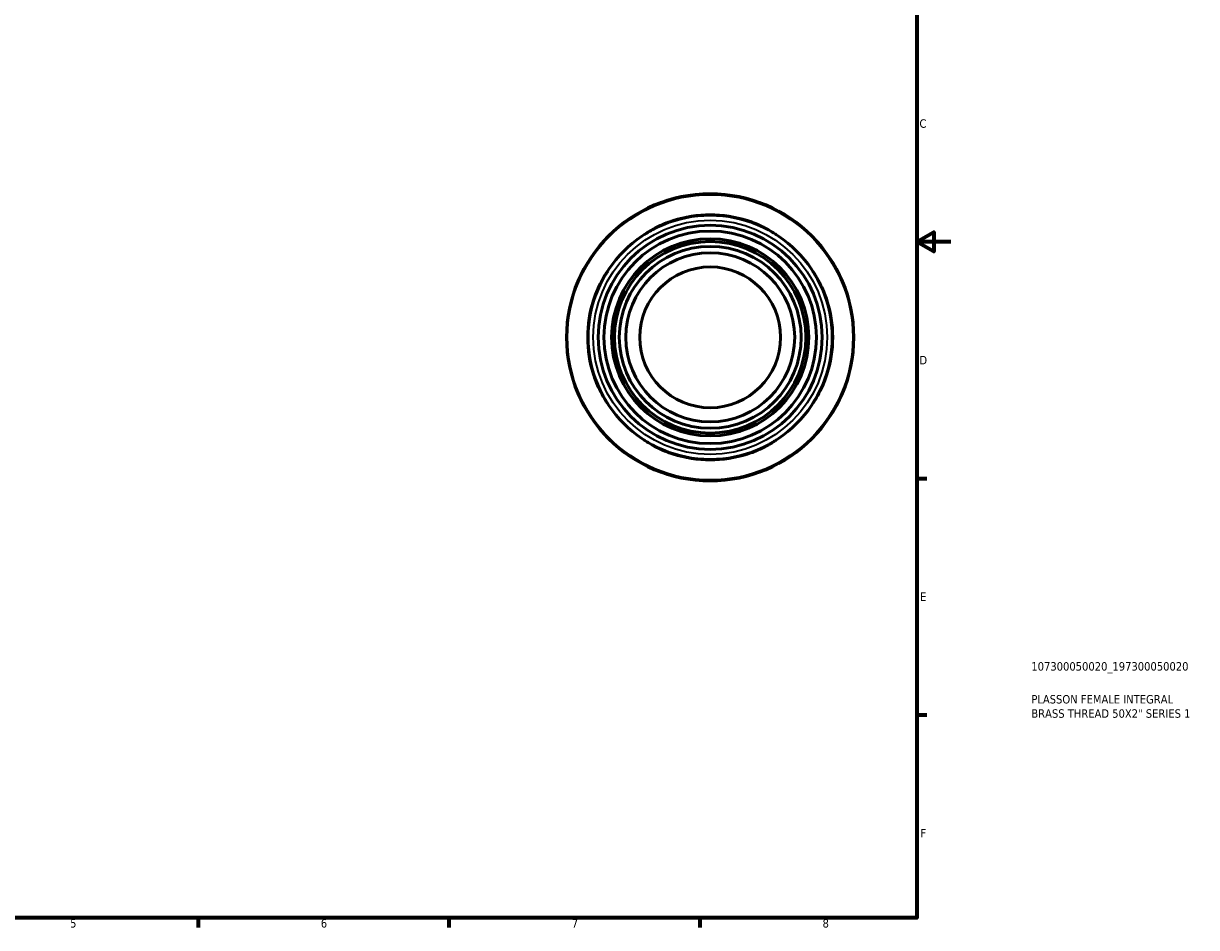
# Model space of a CAD drawing. Header units: millimetres. Extents: x -84 to 667, y 0 to 545.
# Tile 3 of 4: x 320 to 667, y 7 to 275. Entities that reach past the tile are written whole.
import ezdxf

# ---------------------------------------------------------------- set-up
doc = ezdxf.new("R2010")
doc.units = ezdxf.units.MM
for name, color, linetype, lineweight in [('Border (ISO)', 7, 'Continuous', 70), ('Title (ISO)', 7, 'Continuous', 50), ('Visible (ISO)', 7, 'Continuous', 50), ('Visible Narrow (ISO)', 7, 'Continuous', 35)]:
    doc.layers.add(name, color=color, linetype=linetype, lineweight=lineweight)
doc.styles.add('Note Text (ISO)', font='tahoma.ttf')

# ---------------------------------------------------------------- blocks, each defined once
blk = doc.blocks.new('Borders Default Border')
at = {"layer": 'Border (ISO)'}
for p, q in [((584, 140), (586.9, 140)), ((584, 70), (586.9, 70)), ((371.25, 10), (371.25, 7.1)), ((445.5, 10), (445.5, 7.1)), ((519.75, 10), (519.75, 7.1))]:
    blk.add_line(p, q, dxfattribs=at)
at = {"layer": 'Border (ISO)', "flags": 128}
for points in [[(10, 10), (10, 410), (584, 410), (584, 10), (10, 10)], [(594, 210), (584, 210), (589, 212.89), (589, 207.11), (584, 210)]]:
    blk.add_lwpolyline(points, dxfattribs=at)
at = {"layer": 'Border (ISO)', "color": 232, "true_color": 0xca0064, "char_height": 2.5, "attachment_point": 7, "style": 'Note Text (ISO)'}
for s, insert in [('C', (584.73, 243.71)), ('D', (584.73, 173.75)), ('E', (584.94, 103.75)), ('F', (585, 33.75)), ('5', (333.39, 7.05)), ('6', (407.58, 7.05)), ('7', (481.85, 7.1)), ('8', (556.06, 7.04))]:
    blk.add_mtext(s, dxfattribs=dict(at, insert=insert))
blk = doc.blocks.new('Title Blocks ISO')
at = {"layer": 'Title (ISO)', "color": 232, "true_color": 0xca0064, "style": 'Note Text (ISO)'}
for tag, p in [('PART_NUMBER_001', (33.84, 73.13)), ('DESCRIPTION_001', (33.84, 63.4)), ('DESCRIPTION_002', (33.84, 59.18))]:
    blk.add_attdef(tag, p, '', height=2.5, dxfattribs=at)

msp = doc.modelspace()

# ---------------------------------------------------------------- linework, layer by layer
at = {"layer": 'Visible (ISO)'}
for radius in [42.5, 36.125, 33.15, 31.45, 29.178, 28.328, 26.912, 25, 20.833]:
    msp.add_circle((522.81, 181.744), radius, dxfattribs=at)
for start, end in [(72.33776, 107.66224), (162.33776, 197.66224), (342.33776, 17.66224), (252.33776, 287.66224)]:
    msp.add_arc((522.81, 181.744), 36.255, start, end, dxfattribs=at)
for points, knots in [([(503.286, 212.138), (503.415, 212.221), (503.596, 212.339), (504.068, 212.642), (504.366, 212.83), (505.439, 213.482), (506.372, 214.012), (508.187, 214.899), (509.004, 215.263), (510.495, 215.847), (511.148, 216.079), (511.81, 216.29)], [-1.2513043, -1.2513043, -1.2513043, -1.2513043, -1.0780215, -1.0780215, -0.8913272, -0.8913272, -0.4910933, -0.4910933, -0.2085055, -0.2085055, 0, 0, 0, 0]), ([(533.81, 216.29), (534.204, 216.164), (534.596, 216.031), (535.415, 215.734), (535.841, 215.57), (537.109, 215.049), (537.914, 214.674), (539.645, 213.794), (540.511, 213.287), (541.705, 212.549), (542.103, 212.287), (542.334, 212.138)], [-1.2470036, -1.2470036, -1.2470036, -1.2470036, -1.1233038, -1.1233038, -0.9844809, -0.9844809, -0.6991517, -0.6991517, -0.309825, -0.309825, 0, 0, 0, 0]), ([(488.264, 192.744), (488.389, 193.138), (488.523, 193.529), (488.819, 194.349), (488.984, 194.775), (489.505, 196.042), (489.88, 196.848), (490.76, 198.579), (491.266, 199.445), (492.004, 200.638), (492.267, 201.036), (492.415, 201.267)], [-1.2470518, -1.2470518, -1.2470518, -1.2470518, -1.1233384, -1.1233384, -0.9844993, -0.9844993, -0.6991341, -0.6991341, -0.3098144, -0.3098144, -0.0000478, -0.0000478, -0.0000478, -0.0000478]), ([(553.205, 201.267), (553.287, 201.139), (553.406, 200.958), (553.709, 200.485), (553.897, 200.188), (554.548, 199.115), (555.078, 198.181), (555.966, 196.367), (556.329, 195.55), (556.913, 194.059), (557.145, 193.406), (557.356, 192.744)], [-1.2513045, -1.2513045, -1.2513045, -1.2513045, -1.0780586, -1.0780586, -0.8913535, -0.8913535, -0.4911229, -0.4911229, -0.2085197, -0.2085197, 0, 0, 0, 0]), ([(492.415, 162.22), (492.333, 162.348), (492.214, 162.529), (491.911, 163.002), (491.723, 163.299), (491.072, 164.372), (490.542, 165.306), (489.654, 167.12), (489.291, 167.937), (488.707, 169.428), (488.475, 170.081), (488.264, 170.744)], [-1.2513045, -1.2513045, -1.2513045, -1.2513045, -1.0780586, -1.0780586, -0.8913535, -0.8913535, -0.4911229, -0.4911229, -0.2085197, -0.2085197, 0, 0, 0, 0]), ([(557.356, 170.744), (557.231, 170.349), (557.097, 169.958), (556.801, 169.138), (556.636, 168.712), (556.115, 167.445), (555.74, 166.639), (554.86, 164.908), (554.354, 164.042), (553.616, 162.849), (553.353, 162.451), (553.205, 162.22)], [-1.2470518, -1.2470518, -1.2470518, -1.2470518, -1.1233384, -1.1233384, -0.9844993, -0.9844993, -0.6991341, -0.6991341, -0.3098144, -0.3098144, -0.0000478, -0.0000478, -0.0000478, -0.0000478]), ([(511.81, 147.197), (511.416, 147.323), (511.024, 147.456), (510.205, 147.753), (509.779, 147.918), (508.511, 148.439), (507.706, 148.813), (505.975, 149.694), (505.109, 150.2), (503.915, 150.938), (503.517, 151.2), (503.286, 151.349)], [-1.2470518, -1.2470518, -1.2470518, -1.2470518, -1.1233384, -1.1233384, -0.9844993, -0.9844993, -0.6991341, -0.6991341, -0.3098144, -0.3098144, -0.0000478, -0.0000478, -0.0000478, -0.0000478]), ([(542.334, 151.349), (542.205, 151.266), (542.024, 151.148), (541.552, 150.845), (541.254, 150.657), (540.181, 150.005), (539.248, 149.475), (537.433, 148.588), (536.617, 148.224), (535.126, 147.641), (534.472, 147.408), (533.81, 147.197)], [-1.2513045, -1.2513045, -1.2513045, -1.2513045, -1.0780586, -1.0780586, -0.8913535, -0.8913535, -0.4911229, -0.4911229, -0.2085197, -0.2085197, 0, 0, 0, 0])]:
    msp.add_open_spline(points, degree=3, knots=knots, dxfattribs=at)
at = {"layer": 'Visible Narrow (ISO)'}
for p, q in [((511.81, 216.16), (511.81, 216.283)), ((533.81, 216.283), (533.81, 216.16)), ((488.271, 192.744), (488.394, 192.744)), ((557.226, 192.744), (557.349, 192.744)), ((488.394, 170.744), (488.271, 170.744)), ((557.349, 170.744), (557.226, 170.744)), ((511.81, 147.204), (511.81, 147.327)), ((533.81, 147.327), (533.81, 147.204))]:
    msp.add_line(p, q, dxfattribs=at)
for radius in [42.207, 34.637]:
    msp.add_circle((522.81, 181.744), radius, dxfattribs=at)

# ---------------------------------------------------------------- block references
msp.add_blockref('Borders Default Border', (0, 0))
msp.add_blockref('Title Blocks ISO', (584, 10)).add_auto_attribs({'PART_NUMBER_001': '107300050020_197300050020', 'DESCRIPTION_001': 'PLASSON FEMALE INTEGRAL', 'DESCRIPTION_002': 'BRASS THREAD 50X2" SERIES 1'})

doc.saveas('drawing.dxf')
